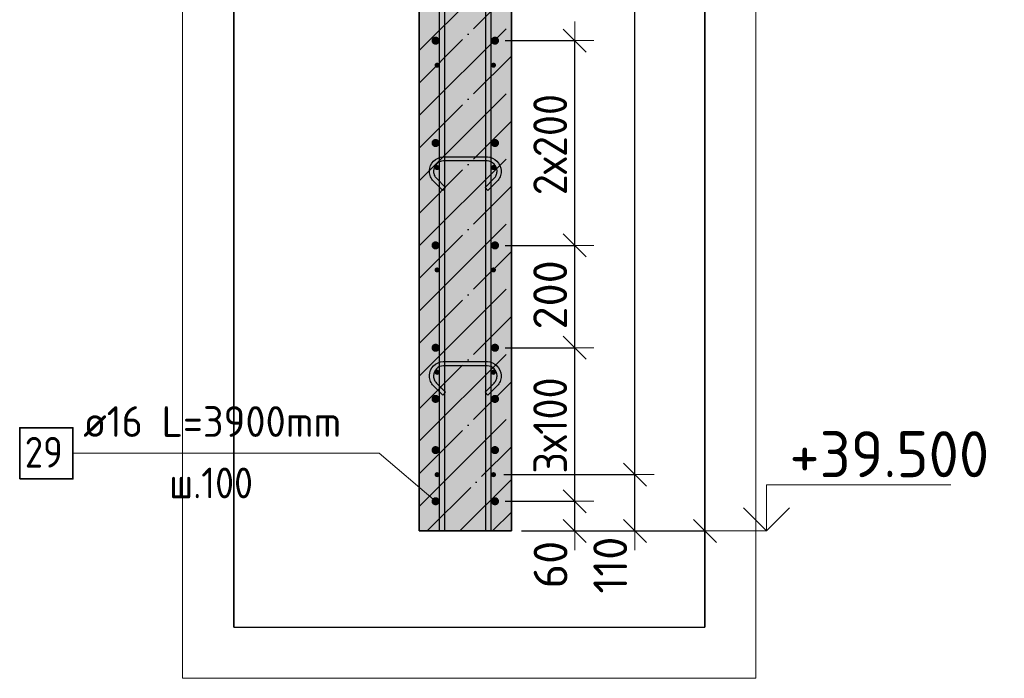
# Model space of a CAD drawing. Header units: millimetres. Extents: x 6386 to 94758, y 48049 to 71352.
# Tile 32 of 38: x 90297 to 92220, y 48049 to 49336. Entities that reach past the tile are written whole.
import ezdxf

# ---------------------------------------------------------------- set-up
doc = ezdxf.new("R2010")
doc.units = ezdxf.units.MM
doc.header["$PDMODE"] = 65
doc.linetypes.add('______11', pattern=[150, 120, -15, 0, -15])
doc.linetypes.add('______5', pattern=[330, 240, -30, 30, -30])
for name, color, linetype, lineweight in [('Standard', 7, 'Continuous', 25), ('Арм.стержн. вертикальными 1', 22, 'Continuous', 35), ('Арм.стержн.горизонт. 1', 180, 'Continuous', 35), ('Арм.стержн.горизонт. 2', 202, 'Continuous', 35), ('Высотная отметки_ общее', 7, 'Continuous', 13), ('Размерная линия_ общее', 7, 'Continuous', 13)]:
    doc.layers.add(name, color=color, linetype=linetype, lineweight=lineweight)
doc.layers.add('Арм.стержн.Стяжки', color=7, linetype='Continuous', lineweight=35, true_color=0x501e0f)
doc.styles.add('ISOCPEUR', font='ISOCPEUR')
doc.dimstyles.new('DIMSTYLE_3', dxfattribs={"dimtxt": 66, "dimasz": 75, "dimexe": 0, "dimexo": 0, "dimgap": 33, "dimtad": 2, "dimdec": 0, "dimrnd": 5, "dimzin": 12, "dimdsep": 46, "dimtxsty": 'ISOCPEUR', "dimblk1": 'ALL_ML_STRICH', "dimblk2": 'ALL_ML_STRICH', "dimsah": 1, "dimcen": 0, "dimclrd": 7, "dimclre": 256, "dimclrt": 7, "dimadec": 0, "dimazin": 0, "dimtfac": 1, "dimtdec": 0, "dimtix": 1, "dimtmove": 2, "dimatfit": 3, "dimfxl": 0, "dimtvp": 1.2, "dimtzin": 0, "dimlwd": 0, "dimlwe": -3, "dimarcsym": 0})
doc.dimstyles.new('DIMSTYLE_7', dxfattribs={"dimtxt": 66, "dimasz": 75, "dimexe": 0, "dimexo": 0, "dimgap": 33, "dimtad": 2, "dimdec": 0, "dimrnd": 5, "dimzin": 12, "dimdsep": 46, "dimtxsty": 'ISOCPEUR', "dimblk1": 'ALL_ML_STRICH', "dimblk2": 'ALL_ML_STRICH', "dimsah": 1, "dimcen": 0, "dimclrd": 7, "dimclre": 256, "dimclrt": 7, "dimadec": 0, "dimazin": 0, "dimtfac": 1, "dimtdec": 0, "dimtix": 1, "dimtmove": 2, "dimatfit": 3, "dimfxl": 0, "dimtzin": 0, "dimlwd": 0, "dimlwe": -3, "dimarcsym": 0})

# ---------------------------------------------------------------- blocks, each defined once
blk = doc.blocks.new('ALL_ML_STRICH')
at = {"color": 0, "linetype": 'ByBlock', "lineweight": -2}
for p, q in [((-0.3, -0.3), (0.3, 0.3)), ((0, -0.5), (0, 0.5)), ((-1, 0), (0.5, 0))]:
    blk.add_line(p, q, dxfattribs=at)
blk = doc.blocks.new('*D84')
at = {"layer": 'DEFPOINTS', "color": 7, "linetype": 'Continuous', "lineweight": 13, "transparency": 33554687}
for p in [(91225.2, 48395.1), (91257.2, 48337.1), (91381, 48337.1)]:
    blk.add_point(p, dxfattribs=at)
at = {"layer": 'Размерная линия_ общее', "color": 253, "linetype": 'Continuous', "lineweight": -2, "true_color": 0xa0a0a0, "transparency": 33554687}
for p, q in [((91245.2, 48395.1), (91381, 48395.1)), ((91277.2, 48337.1), (91381, 48337.1))]:
    blk.add_line(p, q, dxfattribs=at)
at = {"layer": 'Размерная линия_ общее', "color": 7, "linetype": 'Continuous', "lineweight": -2, "transparency": 33554687}
blk.add_line((91381, 48337.1), (91381, 48395.1), dxfattribs=at)
at = {"layer": 'Размерная линия_ общее', "color": 7, "linetype": 'Continuous', "lineweight": 13, "transparency": 33554687, "xscale": 75, "yscale": 75, "zscale": 75}
for p, rotation in [((91381, 48395.1), 90), ((91381, 48337.1), 270)]:
    blk.add_blockref('ALL_ML_STRICH', p, dxfattribs=dict(at, rotation=rotation))
at = {"layer": 'Размерная линия_ общее', "color": 7, "linetype": 'Continuous', "lineweight": 13, "transparency": 33554687, "insert": (91333.7, 48271.4), "char_height": 66, "width": 132, "attachment_point": 5, "rotation": 90, "style": 'ISOCPEUR'}
blk.add_mtext('\\A1;{60}', dxfattribs=at)
blk = doc.blocks.new('*D85')
at = {"layer": 'DEFPOINTS', "color": 7, "linetype": 'Continuous', "lineweight": 13, "transparency": 33554687}
for p in [(91225.2, 48695.1), (91225.2, 48395.1), (91381, 48395.1)]:
    blk.add_point(p, dxfattribs=at)
at = {"layer": 'Размерная линия_ общее', "color": 253, "linetype": 'Continuous', "lineweight": -2, "true_color": 0xa0a0a0, "transparency": 33554687}
for p, q in [((91245.2, 48695.1), (91381, 48695.1)), ((91245.2, 48395.1), (91381, 48395.1))]:
    blk.add_line(p, q, dxfattribs=at)
at = {"layer": 'Размерная линия_ общее', "color": 7, "linetype": 'Continuous', "lineweight": -2, "transparency": 33554687}
blk.add_line((91381, 48395.1), (91381, 48695.1), dxfattribs=at)
at = {"layer": 'Размерная линия_ общее', "color": 7, "linetype": 'Continuous', "lineweight": 13, "transparency": 33554687, "xscale": 75, "yscale": 75, "zscale": 75}
for p, rotation in [((91381, 48695.1), 90), ((91381, 48395.1), 270)]:
    blk.add_blockref('ALL_ML_STRICH', p, dxfattribs=dict(at, rotation=rotation))
at = {"layer": 'Размерная линия_ общее', "color": 7, "linetype": 'Continuous', "lineweight": 13, "transparency": 33554687, "insert": (91300, 48449.1), "char_height": 66, "width": 3.3, "attachment_point": 1, "rotation": 90, "line_spacing_factor": 0.60241, "style": 'ISOCPEUR'}
blk.add_mtext('\\W0.91;3х100', dxfattribs=at)
blk = doc.blocks.new('*D86')
at = {"layer": 'DEFPOINTS', "color": 7, "linetype": 'Continuous', "lineweight": 13, "transparency": 33554687}
for p in [(91225.2, 48895.1), (91225.2, 48695.1), (91381, 48695.1)]:
    blk.add_point(p, dxfattribs=at)
at = {"layer": 'Размерная линия_ общее', "color": 253, "linetype": 'Continuous', "lineweight": -2, "true_color": 0xa0a0a0, "transparency": 33554687}
for p, q in [((91245.2, 48895.1), (91381, 48895.1)), ((91245.2, 48695.1), (91381, 48695.1))]:
    blk.add_line(p, q, dxfattribs=at)
at = {"layer": 'Размерная линия_ общее', "color": 7, "linetype": 'Continuous', "lineweight": -2, "transparency": 33554687}
blk.add_line((91381, 48695.1), (91381, 48895.1), dxfattribs=at)
at = {"layer": 'Размерная линия_ общее', "color": 7, "linetype": 'Continuous', "lineweight": 13, "transparency": 33554687, "xscale": 75, "yscale": 75, "zscale": 75}
for p, rotation in [((91381, 48895.1), 90), ((91381, 48695.1), 270)]:
    blk.add_blockref('ALL_ML_STRICH', p, dxfattribs=dict(at, rotation=rotation))
at = {"layer": 'Размерная линия_ общее', "color": 7, "linetype": 'Continuous', "lineweight": 13, "transparency": 33554687, "insert": (91333, 48798.4), "char_height": 66, "width": 198, "attachment_point": 5, "rotation": 90, "style": 'ISOCPEUR'}
blk.add_mtext('\\A1;{200}', dxfattribs=at)
blk = doc.blocks.new('*D87')
at = {"layer": 'DEFPOINTS', "color": 7, "linetype": 'Continuous', "lineweight": 13, "transparency": 33554687}
for p in [(91225.2, 49295.1), (91225.2, 48895.1), (91381, 48895.1)]:
    blk.add_point(p, dxfattribs=at)
at = {"layer": 'Размерная линия_ общее', "color": 253, "linetype": 'Continuous', "lineweight": -2, "true_color": 0xa0a0a0, "transparency": 33554687}
for p, q in [((91245.2, 49295.1), (91381, 49295.1)), ((91245.2, 48895.1), (91381, 48895.1))]:
    blk.add_line(p, q, dxfattribs=at)
at = {"layer": 'Размерная линия_ общее', "color": 7, "linetype": 'Continuous', "lineweight": -2, "transparency": 33554687}
blk.add_line((91381, 48895.1), (91381, 49295.1), dxfattribs=at)
at = {"layer": 'Размерная линия_ общее', "color": 7, "linetype": 'Continuous', "lineweight": 13, "transparency": 33554687, "xscale": 75, "yscale": 75, "zscale": 75}
for p, rotation in [((91381, 49295.1), 90), ((91381, 48895.1), 270)]:
    blk.add_blockref('ALL_ML_STRICH', p, dxfattribs=dict(at, rotation=rotation))
at = {"layer": 'Размерная линия_ общее', "color": 7, "linetype": 'Continuous', "lineweight": 13, "transparency": 33554687, "insert": (91300, 48993.1), "char_height": 66, "width": 3.3, "attachment_point": 1, "rotation": 90, "line_spacing_factor": 0.60241, "style": 'ISOCPEUR'}
blk.add_mtext('\\W0.91;2х200', dxfattribs=at)
blk = doc.blocks.new('COMPLEX_ELEVATIONDIM_9')
at = {"layer": 'Высотная отметки_ общее', "color": 7, "linetype": 'Continuous', "lineweight": 13, "transparency": 33554687}
for p, q in [((91755.5, 48337.1), (91755.5, 48427.1)), ((91755.5, 48427.1), (92115.5, 48427.1)), ((91755.5, 48337.1), (91710.5, 48382.1)), ((91755.5, 48337.1), (91800.5, 48382.1)), ((91755.5, 48337.1), (91755.5, 48337.1)), ((91755.5, 48337.1), (91755.5, 48337.1)), ((91755.5, 48337.1), (91755.5, 48337.1)), ((91755.5, 48337.1), (91755.5, 48337.1))]:
    blk.add_line(p, q, dxfattribs=at)
blk.add_lwpolyline([(91755.5, 48337.1), (91695.5, 48337.1), (91695.5, 48337.1), (91649.4, 48337.1)], dxfattribs=at)
at = {"layer": 'Высотная отметки_ общее', "color": 7, "linetype": 'Continuous', "lineweight": 13, "transparency": 33554687, "insert": (91800.5, 48442.1), "char_height": 90, "width": 447.716, "attachment_point": 7, "style": 'ISOCPEUR'}
blk.add_mtext('\\W0.96;+39.500', dxfattribs=at)
blk = doc.blocks.new('*D227')
at = {"layer": 'DEFPOINTS', "color": 7, "linetype": 'Continuous', "lineweight": 13, "transparency": 33554687}
for p in [(91222.2, 48447.1), (91257.2, 48337.1), (91498.6, 48337.1)]:
    blk.add_point(p, dxfattribs=at)
at = {"layer": 'Размерная линия_ общее', "color": 253, "linetype": 'Continuous', "lineweight": -2, "true_color": 0xa0a0a0, "transparency": 33554687}
for p, q in [((91242.2, 48447.1), (91498.6, 48447.1)), ((91277.2, 48337.1), (91498.6, 48337.1))]:
    blk.add_line(p, q, dxfattribs=at)
at = {"layer": 'Размерная линия_ общее', "color": 7, "linetype": 'Continuous', "lineweight": -2, "transparency": 33554687}
blk.add_line((91498.6, 48337.1), (91498.6, 48447.1), dxfattribs=at)
at = {"layer": 'Размерная линия_ общее', "color": 7, "linetype": 'Continuous', "lineweight": 13, "transparency": 33554687, "xscale": 75, "yscale": 75, "zscale": 75}
for p, rotation in [((91498.6, 48447.1), 90), ((91498.6, 48337.1), 270)]:
    blk.add_blockref('ALL_ML_STRICH', p, dxfattribs=dict(at, rotation=rotation))
at = {"layer": 'Размерная линия_ общее', "color": 7, "linetype": 'Continuous', "lineweight": 13, "transparency": 33554687, "insert": (91450.3, 48270.3), "char_height": 66, "width": 198, "attachment_point": 5, "rotation": 90, "style": 'ISOCPEUR'}
blk.add_mtext('\\A1;{110}', dxfattribs=at)
blk = doc.blocks.new('*D228')
at = {"layer": 'DEFPOINTS', "color": 7, "linetype": 'Continuous', "lineweight": 13, "transparency": 33554687}
for p in [(91222.2, 52647.1), (91222.2, 48447.1), (91498.6, 48447.1)]:
    blk.add_point(p, dxfattribs=at)
at = {"layer": 'Размерная линия_ общее', "color": 253, "linetype": 'Continuous', "lineweight": -2, "true_color": 0xa0a0a0, "transparency": 33554687}
for p, q in [((91242.2, 52647.1), (91498.6, 52647.1)), ((91242.2, 48447.1), (91498.6, 48447.1))]:
    blk.add_line(p, q, dxfattribs=at)
at = {"layer": 'Размерная линия_ общее', "color": 7, "linetype": 'Continuous', "lineweight": -2, "transparency": 33554687}
blk.add_line((91498.6, 48447.1), (91498.6, 52647.1), dxfattribs=at)
at = {"layer": 'Размерная линия_ общее', "color": 7, "linetype": 'Continuous', "lineweight": 13, "transparency": 33554687, "xscale": 75, "yscale": 75, "zscale": 75}
for p, rotation in [((91498.6, 52647.1), 90), ((91498.6, 48447.1), 270)]:
    blk.add_blockref('ALL_ML_STRICH', p, dxfattribs=dict(at, rotation=rotation))
at = {"layer": 'Размерная линия_ общее', "color": 7, "linetype": 'Continuous', "lineweight": 13, "transparency": 33554687, "insert": (91417.6, 50322.1), "char_height": 66, "width": 3.3, "attachment_point": 1, "rotation": 90, "line_spacing_factor": 0.60241, "style": 'ISOCPEUR'}
blk.add_mtext('\\W0.91;21х200=4200', dxfattribs=at)
blk = doc.blocks.new('*D230')
at = {"layer": 'DEFPOINTS', "color": 7, "linetype": 'Continuous', "lineweight": 13, "transparency": 33554687}
for p in [(91257.2, 52737.1), (91257.2, 48337.1), (91635.5, 48337.1)]:
    blk.add_point(p, dxfattribs=at)
at = {"layer": 'Размерная линия_ общее', "color": 253, "linetype": 'Continuous', "lineweight": -2, "true_color": 0xa0a0a0, "transparency": 33554687}
for p, q in [((91277.2, 52737.1), (91635.5, 52737.1)), ((91277.2, 48337.1), (91635.5, 48337.1))]:
    blk.add_line(p, q, dxfattribs=at)
at = {"layer": 'Размерная линия_ общее', "color": 7, "linetype": 'Continuous', "lineweight": -2, "transparency": 33554687}
blk.add_line((91635.5, 48337.1), (91635.5, 52737.1), dxfattribs=at)
at = {"layer": 'Размерная линия_ общее', "color": 7, "linetype": 'Continuous', "lineweight": 13, "transparency": 33554687, "xscale": 75, "yscale": 75, "zscale": 75}
for p, rotation in [((91635.5, 52737.1), 90), ((91635.5, 48337.1), 270)]:
    blk.add_blockref('ALL_ML_STRICH', p, dxfattribs=dict(at, rotation=rotation))
at = {"layer": 'Размерная линия_ общее', "color": 7, "linetype": 'Continuous', "lineweight": 13, "transparency": 33554687, "insert": (91587.5, 50533.8), "char_height": 66, "width": 264, "attachment_point": 5, "rotation": 90, "style": 'ISOCPEUR'}
blk.add_mtext('\\A1;{4400}', dxfattribs=at)

msp = doc.modelspace()

# ---------------------------------------------------------------- hatches: boundary and pattern name
at = {"layer": 'Арм.стержн.горизонт. 1', "linetype": 'Continuous', "lineweight": 50, "transparency": 33554687}
for points in [[(91117.2, 49247.1), (91116.8, 49249), (91115.7, 49250.6), (91114.1, 49251.7), (91112.2, 49252.1), (91110.3, 49251.7), (91108.6, 49250.6), (91107.5, 49249), (91107.2, 49247.1), (91107.5, 49245.2), (91108.6, 49243.6), (91110.3, 49242.5), (91112.2, 49242.1), (91114.1, 49242.5), (91115.7, 49243.6), (91116.8, 49245.2)], [(91227.2, 49247.1), (91226.8, 49249), (91225.7, 49250.6), (91224.1, 49251.7), (91222.2, 49252.1), (91220.3, 49251.7), (91218.6, 49250.6), (91217.5, 49249), (91217.2, 49247.1), (91217.5, 49245.2), (91218.6, 49243.6), (91220.3, 49242.5), (91222.2, 49242.1), (91224.1, 49242.5), (91225.7, 49243.6), (91226.8, 49245.2)], [(91117.2, 49047.1), (91116.8, 49049), (91115.7, 49050.6), (91114.1, 49051.7), (91112.2, 49052.1), (91110.3, 49051.7), (91108.6, 49050.6), (91107.5, 49049), (91107.2, 49047.1), (91107.5, 49045.2), (91108.6, 49043.6), (91110.3, 49042.5), (91112.2, 49042.1), (91114.1, 49042.5), (91115.7, 49043.6), (91116.8, 49045.2)], [(91227.2, 49047.1), (91226.8, 49049), (91225.7, 49050.6), (91224.1, 49051.7), (91222.2, 49052.1), (91220.3, 49051.7), (91218.6, 49050.6), (91217.5, 49049), (91217.2, 49047.1), (91217.5, 49045.2), (91218.6, 49043.6), (91220.3, 49042.5), (91222.2, 49042.1), (91224.1, 49042.5), (91225.7, 49043.6), (91226.8, 49045.2)], [(91117.2, 48847.1), (91116.8, 48849), (91115.7, 48850.6), (91114.1, 48851.7), (91112.2, 48852.1), (91110.3, 48851.7), (91108.6, 48850.6), (91107.5, 48849), (91107.2, 48847.1), (91107.5, 48845.2), (91108.6, 48843.6), (91110.3, 48842.5), (91112.2, 48842.1), (91114.1, 48842.5), (91115.7, 48843.6), (91116.8, 48845.2)], [(91227.2, 48847.1), (91226.8, 48849), (91225.7, 48850.6), (91224.1, 48851.7), (91222.2, 48852.1), (91220.3, 48851.7), (91218.6, 48850.6), (91217.5, 48849), (91217.2, 48847.1), (91217.5, 48845.2), (91218.6, 48843.6), (91220.3, 48842.5), (91222.2, 48842.1), (91224.1, 48842.5), (91225.7, 48843.6), (91226.8, 48845.2)], [(91117.2, 48647.1), (91116.8, 48649), (91115.7, 48650.6), (91114.1, 48651.7), (91112.2, 48652.1), (91110.3, 48651.7), (91108.6, 48650.6), (91107.5, 48649), (91107.2, 48647.1), (91107.5, 48645.2), (91108.6, 48643.6), (91110.3, 48642.5), (91112.2, 48642.1), (91114.1, 48642.5), (91115.7, 48643.6), (91116.8, 48645.2)], [(91227.2, 48647.1), (91226.8, 48649), (91225.7, 48650.6), (91224.1, 48651.7), (91222.2, 48652.1), (91220.3, 48651.7), (91218.6, 48650.6), (91217.5, 48649), (91217.2, 48647.1), (91217.5, 48645.2), (91218.6, 48643.6), (91220.3, 48642.5), (91222.2, 48642.1), (91224.1, 48642.5), (91225.7, 48643.6), (91226.8, 48645.2)], [(91117.2, 48447.1), (91116.8, 48449), (91115.7, 48450.6), (91114.1, 48451.7), (91112.2, 48452.1), (91110.3, 48451.7), (91108.6, 48450.6), (91107.5, 48449), (91107.2, 48447.1), (91107.5, 48445.2), (91108.6, 48443.6), (91110.3, 48442.5), (91112.2, 48442.1), (91114.1, 48442.5), (91115.7, 48443.6), (91116.8, 48445.2)], [(91227.2, 48447.1), (91226.8, 48449), (91225.7, 48450.6), (91224.1, 48451.7), (91222.2, 48452.1), (91220.3, 48451.7), (91218.6, 48450.6), (91217.5, 48449), (91217.2, 48447.1), (91217.5, 48445.2), (91218.6, 48443.6), (91220.3, 48442.5), (91222.2, 48442.1), (91224.1, 48442.5), (91225.7, 48443.6), (91226.8, 48445.2)]]:
    msp.add_hatch(color=4, dxfattribs=at).paths.add_polyline_path(points)
at = {"layer": 'Арм.стержн.горизонт. 2', "linetype": 'Continuous', "lineweight": 50, "transparency": 33554687}
for points in [[(91117.2, 49295.1), (91116.6, 49298.1), (91114.8, 49300.7), (91112.2, 49302.5), (91109.2, 49303.1), (91106.1, 49302.5), (91103.5, 49300.7), (91101.8, 49298.1), (91101.2, 49295.1), (91101.8, 49292), (91103.5, 49289.4), (91106.1, 49287.7), (91109.2, 49287.1), (91112.2, 49287.7), (91114.8, 49289.4), (91116.6, 49292)], [(91233.2, 49295.1), (91232.6, 49298.1), (91230.8, 49300.7), (91228.2, 49302.5), (91225.2, 49303.1), (91222.1, 49302.5), (91219.5, 49300.7), (91217.8, 49298.1), (91217.2, 49295.1), (91217.8, 49292), (91219.5, 49289.4), (91222.1, 49287.7), (91225.2, 49287.1), (91228.2, 49287.7), (91230.8, 49289.4), (91232.6, 49292)], [(91117.2, 49095.1), (91116.6, 49098.1), (91114.8, 49100.7), (91112.2, 49102.5), (91109.2, 49103.1), (91106.1, 49102.5), (91103.5, 49100.7), (91101.8, 49098.1), (91101.2, 49095.1), (91101.8, 49092), (91103.5, 49089.4), (91106.1, 49087.7), (91109.2, 49087.1), (91112.2, 49087.7), (91114.8, 49089.4), (91116.6, 49092)], [(91233.2, 49095.1), (91232.6, 49098.1), (91230.8, 49100.7), (91228.2, 49102.5), (91225.2, 49103.1), (91222.1, 49102.5), (91219.5, 49100.7), (91217.8, 49098.1), (91217.2, 49095.1), (91217.8, 49092), (91219.5, 49089.4), (91222.1, 49087.7), (91225.2, 49087.1), (91228.2, 49087.7), (91230.8, 49089.4), (91232.6, 49092)], [(91117.2, 48895.1), (91116.6, 48898.1), (91114.8, 48900.7), (91112.2, 48902.5), (91109.2, 48903.1), (91106.1, 48902.5), (91103.5, 48900.7), (91101.8, 48898.1), (91101.2, 48895.1), (91101.8, 48892), (91103.5, 48889.4), (91106.1, 48887.7), (91109.2, 48887.1), (91112.2, 48887.7), (91114.8, 48889.4), (91116.6, 48892)], [(91233.2, 48895.1), (91232.6, 48898.1), (91230.8, 48900.7), (91228.2, 48902.5), (91225.2, 48903.1), (91222.1, 48902.5), (91219.5, 48900.7), (91217.8, 48898.1), (91217.2, 48895.1), (91217.8, 48892), (91219.5, 48889.4), (91222.1, 48887.7), (91225.2, 48887.1), (91228.2, 48887.7), (91230.8, 48889.4), (91232.6, 48892)], [(91117.2, 48695.1), (91116.6, 48698.1), (91114.8, 48700.7), (91112.2, 48702.5), (91109.2, 48703.1), (91106.1, 48702.5), (91103.5, 48700.7), (91101.8, 48698.1), (91101.2, 48695.1), (91101.8, 48692), (91103.5, 48689.4), (91106.1, 48687.7), (91109.2, 48687.1), (91112.2, 48687.7), (91114.8, 48689.4), (91116.6, 48692)], [(91233.2, 48695.1), (91232.6, 48698.1), (91230.8, 48700.7), (91228.2, 48702.5), (91225.2, 48703.1), (91222.1, 48702.5), (91219.5, 48700.7), (91217.8, 48698.1), (91217.2, 48695.1), (91217.8, 48692), (91219.5, 48689.4), (91222.1, 48687.7), (91225.2, 48687.1), (91228.2, 48687.7), (91230.8, 48689.4), (91232.6, 48692)], [(91117.2, 48595.1), (91116.6, 48598.1), (91114.8, 48600.7), (91112.2, 48602.5), (91109.2, 48603.1), (91106.1, 48602.5), (91103.5, 48600.7), (91101.8, 48598.1), (91101.2, 48595.1), (91101.8, 48592), (91103.5, 48589.4), (91106.1, 48587.7), (91109.2, 48587.1), (91112.2, 48587.7), (91114.8, 48589.4), (91116.6, 48592)], [(91233.2, 48595.1), (91232.6, 48598.1), (91230.8, 48600.7), (91228.2, 48602.5), (91225.2, 48603.1), (91222.1, 48602.5), (91219.5, 48600.7), (91217.8, 48598.1), (91217.2, 48595.1), (91217.8, 48592), (91219.5, 48589.4), (91222.1, 48587.7), (91225.2, 48587.1), (91228.2, 48587.7), (91230.8, 48589.4), (91232.6, 48592)], [(91117.2, 48495.1), (91116.6, 48498.1), (91114.8, 48500.7), (91112.2, 48502.5), (91109.2, 48503.1), (91106.1, 48502.5), (91103.5, 48500.7), (91101.8, 48498.1), (91101.2, 48495.1), (91101.8, 48492), (91103.5, 48489.4), (91106.1, 48487.7), (91109.2, 48487.1), (91112.2, 48487.7), (91114.8, 48489.4), (91116.6, 48492)], [(91233.2, 48495.1), (91232.6, 48498.1), (91230.8, 48500.7), (91228.2, 48502.5), (91225.2, 48503.1), (91222.1, 48502.5), (91219.5, 48500.7), (91217.8, 48498.1), (91217.2, 48495.1), (91217.8, 48492), (91219.5, 48489.4), (91222.1, 48487.7), (91225.2, 48487.1), (91228.2, 48487.7), (91230.8, 48489.4), (91232.6, 48492)], [(91117.2, 48395.1), (91116.6, 48398.1), (91114.8, 48400.7), (91112.2, 48402.5), (91109.2, 48403.1), (91106.1, 48402.5), (91103.5, 48400.7), (91101.8, 48398.1), (91101.2, 48395.1), (91101.8, 48392), (91103.5, 48389.4), (91106.1, 48387.7), (91109.2, 48387.1), (91112.2, 48387.7), (91114.8, 48389.4), (91116.6, 48392)], [(91233.2, 48395.1), (91232.6, 48398.1), (91230.8, 48400.7), (91228.2, 48402.5), (91225.2, 48403.1), (91222.1, 48402.5), (91219.5, 48400.7), (91217.8, 48398.1), (91217.2, 48395.1), (91217.8, 48392), (91219.5, 48389.4), (91222.1, 48387.7), (91225.2, 48387.1), (91228.2, 48387.7), (91230.8, 48389.4), (91232.6, 48392)]]:
    msp.add_hatch(color=7, dxfattribs=at).paths.add_polyline_path(points)
at = {"layer": 'Размерная линия_ общее', "linetype": 'Continuous', "lineweight": -3, "true_color": 0xc7c7c7, "transparency": 33554687}
msp.add_hatch(color=9, dxfattribs=at).paths.add_polyline_path([(91257.2, 52737.1), (91077.2, 52737.1), (91077.2, 48337.1), (91257.2, 48337.1)])

# ---------------------------------------------------------------- linework, layer by layer
at = {"layer": 'Standard', "color": 52, "linetype": 'Continuous', "lineweight": -3, "transparency": 33554687}
for p, q in [((90714.8, 48149.2), (90714.8, 53060.4)), ((90714.8, 53060.4), (90714.8, 48149.2)), ((91634.8, 48149.2), (91634.8, 53060.4)), ((91634.8, 53060.4), (91634.8, 48149.2)), ((90714.8, 48149.2), (91634.8, 48149.2)), ((90714.8, 48149.2), (91634.8, 48149.2))]:
    msp.add_line(p, q, dxfattribs=at)
at = {"layer": 'Standard', "color": 7, "linetype": 'Continuous', "lineweight": 13, "transparency": 33554687}
msp.add_lwpolyline([(90614.8, 48049.2), (91734.8, 48049.2), (91734.8, 53160.4), (90614.8, 53160.4), (90614.8, 48049.2)], dxfattribs=at)
at = {"layer": 'Арм.стержн. вертикальными 1', "color": 4, "linetype": 'Continuous', "lineweight": 25, "transparency": 33554687}
for points in [[(91207.1, 48337.1), (91207.1, 52858), (91206.5, 52862.6), (91205, 52867.1), (91202.6, 52871.3), (91199.8, 52874.7), (91196.4, 52877.6), (91192.2, 52879.9), (91187.6, 52881.5), (91183.1, 52882.1), (90907.1, 52882.1), (90907.1, 52892.1), (91183.8, 52892.1), (91189.9, 52891.2), (91196.2, 52889.1), (91202.1, 52885.9), (91206.9, 52881.8), (91210.9, 52877), (91214.2, 52871.2), (91216.3, 52864.8), (91217.1, 52858.7), (91217.1, 48337.1), (91207.1, 48337.1)], [(91116.7, 48337.1), (91116.7, 52778), (91116.1, 52782.6), (91114.6, 52787.1), (91112.3, 52791.3), (91109.4, 52794.7), (91106, 52797.6), (91101.8, 52799.9), (91097.2, 52801.5), (91092.7, 52802.1), (90736.7, 52802.1), (90736.7, 52812.1), (91093.4, 52812.1), (91099.5, 52811.2), (91105.8, 52809.1), (91111.7, 52805.9), (91116.5, 52801.8), (91120.5, 52797), (91123.8, 52791.2), (91125.9, 52784.8), (91126.7, 52778.7), (91126.7, 48337.1), (91116.7, 48337.1)]]:
    msp.add_lwpolyline(points, dxfattribs=at)
at = {"layer": 'Арм.стержн.горизонт. 1', "color": 52, "linetype": 'Continuous', "lineweight": 25, "transparency": 33554687}
for p, q in [((91077.2, 48337.1), (91077.2, 48337.1)), ((91257.2, 48337.1), (91257.2, 48337.1))]:
    msp.add_line(p, q, dxfattribs=at)
at = {"layer": 'Арм.стержн.горизонт. 2', "color": 7, "linetype": 'Continuous', "lineweight": 13, "transparency": 33554687}
for p, q in [((90400.8, 48488.9), (90998.8, 48488.9)), ((90998.8, 48488.9), (91109.2, 48395.1))]:
    msp.add_line(p, q, dxfattribs=at)
at = {"layer": 'Арм.стержн.горизонт. 2', "color": 7, "linetype": 'Continuous', "lineweight": 35, "transparency": 33554687}
msp.add_lwpolyline([(90296.8, 48438.9), (90400.8, 48438.9), (90400.8, 48538.9), (90296.8, 48538.9), (90296.8, 48438.9)], dxfattribs=at)
at = {"layer": 'Арм.стержн.Стяжки', "color": 40, "linetype": 'Continuous', "lineweight": 25, "transparency": 33554687}
for points in [[(91205.7, 49008.2), (91223.6, 49026.1), (91224.8, 49027.5), (91225.9, 49029), (91226.9, 49030.6), (91227.6, 49032.3), (91228.3, 49034), (91228.7, 49035.8), (91229, 49037.7), (91229.2, 49039.6), (91229.2, 49040.7), (91228.7, 49044.3), (91227.5, 49048), (91225.6, 49051.4), (91223.3, 49054.1), (91220.6, 49056.4), (91217.2, 49058.2), (91213.6, 49059.4), (91209.9, 49060), (91124.4, 49060), (91120.8, 49059.4), (91117.1, 49058.2), (91113.8, 49056.4), (91111, 49054.1), (91108.8, 49051.4), (91106.9, 49048), (91105.7, 49044.3), (91105.2, 49040.7), (91105.2, 49039.6), (91105.3, 49037.7), (91105.6, 49035.8), (91106.1, 49034), (91106.7, 49032.3), (91107.5, 49030.6), (91108.4, 49029), (91109.5, 49027.5), (91110.8, 49026.1), (91128.6, 49008.2), (91123, 49002.6), (91104.9, 49020.6), (91103.2, 49022.5), (91101.7, 49024.6), (91100.4, 49026.9), (91099.3, 49029.2), (91098.4, 49031.7), (91097.8, 49034.2), (91097.3, 49036.8), (91097.2, 49039.3), (91097.2, 49041.3), (91097.8, 49046.2), (91099.5, 49051.2), (91102.1, 49055.9), (91105.4, 49059.8), (91109.2, 49063), (91113.9, 49065.6), (91119, 49067.3), (91123.8, 49068), (91210.5, 49068), (91215.4, 49067.3), (91220.5, 49065.6), (91225.1, 49063), (91229, 49059.8), (91232.2, 49055.9), (91234.8, 49051.2), (91236.5, 49046.2), (91237.2, 49041.3), (91237.2, 49039.3), (91237, 49036.8), (91236.6, 49034.2), (91235.9, 49031.7), (91235, 49029.2), (91233.9, 49026.9), (91232.6, 49024.6), (91231.1, 49022.5), (91229.4, 49020.6), (91211.4, 49002.6), (91205.7, 49008.2)], [(91205.7, 48608.2), (91223.6, 48626.1), (91224.8, 48627.5), (91225.9, 48629), (91226.9, 48630.6), (91227.6, 48632.3), (91228.3, 48634), (91228.7, 48635.8), (91229, 48637.7), (91229.2, 48639.6), (91229.2, 48640.7), (91228.7, 48644.3), (91227.5, 48648), (91225.6, 48651.4), (91223.3, 48654.1), (91220.6, 48656.4), (91217.2, 48658.2), (91213.6, 48659.4), (91209.9, 48660), (91124.4, 48660), (91120.8, 48659.4), (91117.1, 48658.2), (91113.8, 48656.4), (91111, 48654.1), (91108.8, 48651.4), (91106.9, 48648), (91105.7, 48644.3), (91105.2, 48640.7), (91105.2, 48639.6), (91105.3, 48637.7), (91105.6, 48635.8), (91106.1, 48634), (91106.7, 48632.3), (91107.5, 48630.6), (91108.4, 48629), (91109.5, 48627.5), (91110.8, 48626.1), (91128.6, 48608.2), (91123, 48602.6), (91104.9, 48620.6), (91103.2, 48622.5), (91101.7, 48624.6), (91100.4, 48626.9), (91099.3, 48629.2), (91098.4, 48631.7), (91097.8, 48634.2), (91097.3, 48636.8), (91097.2, 48639.3), (91097.2, 48641.3), (91097.8, 48646.2), (91099.5, 48651.2), (91102.1, 48655.9), (91105.4, 48659.8), (91109.2, 48663), (91113.9, 48665.6), (91119, 48667.3), (91123.8, 48668), (91210.5, 48668), (91215.4, 48667.3), (91220.5, 48665.6), (91225.1, 48663), (91229, 48659.8), (91232.2, 48655.9), (91234.8, 48651.2), (91236.5, 48646.2), (91237.2, 48641.3), (91237.2, 48639.3), (91237, 48636.8), (91236.6, 48634.2), (91235.9, 48631.7), (91235, 48629.2), (91233.9, 48626.9), (91232.6, 48624.6), (91231.1, 48622.5), (91229.4, 48620.6), (91211.4, 48602.6), (91205.7, 48608.2)]]:
    msp.add_lwpolyline(points, dxfattribs=at)
at = {"layer": 'Размерная линия_ общее', "color": 7, "linetype": 'Continuous', "lineweight": 35, "transparency": 33554687}
for p, q in [((91077.2, 52737.1), (91077.2, 48337.1)), ((91257.2, 48337.1), (91257.2, 52737.1)), ((91077.2, 48337.1), (91257.2, 48337.1))]:
    msp.add_line(p, q, dxfattribs=at)
at = {"layer": 'Размерная линия_ общее', "color": 253, "linetype": '______5', "lineweight": -3, "true_color": 0xababab, "transparency": 33554687}
for p, q in [((91077.2, 49275.9), (91257.2, 49455.9)), ((91077.2, 49148.7), (91257.2, 49328.7)), ((91077.2, 49021.4), (91257.2, 49201.4)), ((91077.2, 48894.1), (91257.2, 49074.1)), ((91077.2, 48766.8), (91257.2, 48946.8)), ((91077.2, 48639.6), (91257.2, 48819.6)), ((91077.2, 48512.3), (91257.2, 48692.3)), ((91077.2, 48385), (91257.2, 48565)), ((91156.5, 48337.1), (91257.2, 48437.7))]:
    msp.add_line(p, q, dxfattribs=at)
at = {"layer": 'Размерная линия_ общее', "color": 253, "linetype": '______11', "lineweight": -3, "true_color": 0xababab, "transparency": 33554687}
for p, q in [((91077.2, 49212.3), (91257.2, 49392.3)), ((91077.2, 49085), (91257.2, 49265)), ((91077.2, 48957.7), (91257.2, 49137.7)), ((91077.2, 48830.5), (91257.2, 49010.5)), ((91077.2, 48703.2), (91257.2, 48883.2)), ((91077.2, 48575.9), (91257.2, 48755.9)), ((91077.2, 48448.6), (91257.2, 48628.6)), ((91092.9, 48337.1), (91257.2, 48501.4)), ((91220.2, 48337.1), (91257.2, 48374.1))]:
    msp.add_line(p, q, dxfattribs=at)

# ---------------------------------------------------------------- block references
at = {"layer": 'Высотная отметки_ общее', "color": 7, "linetype": 'Continuous', "lineweight": 13, "transparency": 33554687}
msp.add_blockref('COMPLEX_ELEVATIONDIM_9', (0, 0), dxfattribs=at)

# ---------------------------------------------------------------- texts
at = {"layer": 'Арм.стержн.горизонт. 2', "color": 7, "linetype": 'Continuous', "lineweight": 25, "transparency": 33554687, "char_height": 60, "attachment_point": 7, "style": 'ISOCPEUR'}
for s, insert, width in [('\\W0.96;ø16 L=3900mm ', (90420.8, 48520.9), 586.505), ('\\W0.87;29', (90306.8, 48460.9), 110.162), ('\\W0.90;ш.100 ', (90588.8, 48400.9), 248.973)]:
    msp.add_mtext(s, dxfattribs=dict(at, insert=insert, width=width))

# ---------------------------------------------------------------- dimensions: what is measured, and where the dimension line sits
at = {"layer": 'Размерная линия_ общее', "color": 7, "linetype": 'Continuous', "lineweight": 13, "transparency": 33554687}
for base, p1, p2, dimstyle, picture, middle in [((91635.5, 52737.1), (91277.2, 48337.1), (91277.2, 52737.1), 'DIMSTYLE_7', '*D230', (91587.5, 50533.8)), ((91381, 48895.1), (91245.2, 48695.1), (91245.2, 48895.1), 'DIMSTYLE_7', '*D86', (91333, 48798.4)), ((91498.6, 48447.1), (91277.2, 48337.1), (91242.2, 48447.1), 'DIMSTYLE_3', '*D227', (91450.3, 48270.3)), ((91381, 48395.1), (91277.2, 48337.1), (91245.2, 48395.1), 'DIMSTYLE_3', '*D84', (91333.7, 48271.4))]:
    dim = msp.add_linear_dim(base=base, p1=p1, p2=p2, angle=90, dimstyle=dimstyle, override={"dimpost": '<>', "dimclrd": 7, "dimclre": 253, "dimclrt": 7, "dimlwd": 0, "dimlwe": 65533}, dxfattribs=at)
    dim.commit()
    dim.dimension.update_dxf_attribs({"geometry": picture, "text_midpoint": middle, "dimtype": 160})
for base, p1, p2, text, picture, middle in [((91498.6, 52647.1), (91242.2, 48447.1), (91242.2, 52647.1), '\\W0.91;21х200=4200', '*D228', (91465.6, 50547.1)), ((91381, 49295.1), (91245.2, 48895.1), (91245.2, 49295.1), '\\W0.91;2х200', '*D87', (91348, 49095.1)), ((91381, 48695.1), (91245.2, 48395.1), (91245.2, 48695.1), '\\W0.91;3х100', '*D85', (91348, 48545.1))]:
    dim = msp.add_linear_dim(base=base, p1=p1, p2=p2, angle=90, text=text, dimstyle='DIMSTYLE_7', override={"dimpost": '<>', "dimclrd": 7, "dimclre": 253, "dimclrt": 7, "dimlwd": 0, "dimlwe": 65533}, dxfattribs=at)
    dim.commit()
    dim.dimension.update_dxf_attribs({"geometry": picture, "text_midpoint": middle, "dimtype": 160})

doc.saveas('drawing.dxf')
